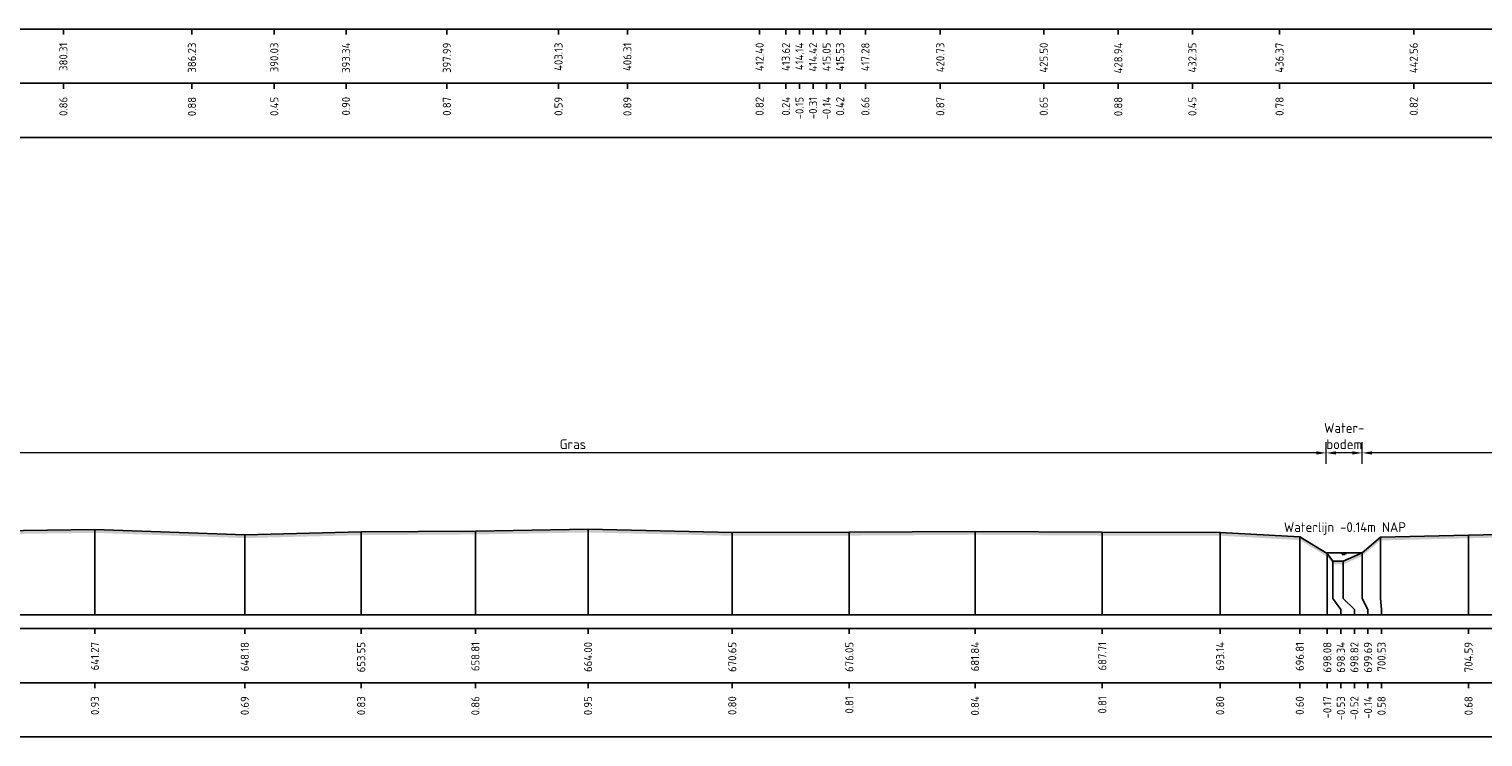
# Model space of a CAD drawing. Header units: metres. Extents: x 128583 to 136452, y 412329 to 415128.
# Tile 71 of 256: x 134264 to 134331, y 414688 to 414720. Entities that reach past the tile are written whole.
import ezdxf
from ezdxf.enums import TextEntityAlignment as Align

# ---------------------------------------------------------------- set-up
doc = ezdxf.new("R2010")
doc.units = ezdxf.units.M
doc.header["$PDMODE"] = 35
doc.header["$PDSIZE"] = 0.075
for name, color, linetype, lineweight in [('X-ME-AL-PROFIEL_HUIDIG MAAIVELD-GD', 8, 'Continuous', 0), ('X-XX-AL-DETAIL1-M', 7, 'Continuous', 18), ('X-XX-AL-NAP-T18', 7, 'Continuous', 18)]:
    doc.layers.add(name, color=color, linetype=linetype, lineweight=lineweight)
for name, color, linetype in [('X-ME-AL-PROFIEL_MAAIVELD-GD', 8, 'Continuous'), ('X-ME-AL-PROFIEL_WATERLIJN-GD', 150, 'Continuous'), ('X-ME-AL-PROFIELRASTER-S', 7, 'Continuous')]:
    doc.layers.add(name, color=color, linetype=linetype)
doc.styles.add('NLCS-ISO-ANNOTATIEF-T18', font='NLCS-ISO.ttf', dxfattribs={"height": 1.8})
doc.styles.add('NLCS-ISO-ANNOTATIVE-T18', font='NLCS-ISO.ttf', dxfattribs={"height": 1.8})
doc.dimstyles.new('NLCS-ANNOTATIEF-T18-PIJL_L2_H0', dxfattribs={"dimtxt": 2.5, "dimasz": 1.8, "dimexe": 2, "dimexo": 2, "dimgap": 0.7, "dimtad": 1, "dimzin": 0, "dimdsep": 46, "dimtxsty": 'NLCS-ISO-ANNOTATIEF-T18', "dimcen": 0, "dimdle": 2, "dimclrd": 256, "dimclre": 256, "dimclrt": 10, "dimaunit": 2, "dimadec": 0, "dimazin": 0, "dimtfac": 1, "dimtdec": 3, "dimtofl": 0, "dimtmove": 0, "dimatfit": 3, "dimfxl": 2, "dimfxlon": 1, "dimtfillclr": 256, "dimtolj": 1, "dimtzin": 0, "dimlwd": -1, "dimlwe": -1, "dimarcsym": 0})

# ---------------------------------------------------------------- blocks, each defined once
blk = doc.blocks.new('SAL-PROFIELRASTER_BALK_EIND1-D')
at = {"color": 0, "linetype": 'ByBlock', "lineweight": -2, "flags": 128}
for points in [[(0, 0), (1, 0)], [(0, -2.5), (1, -2.5)], [(0, -12.5), (1, -12.5)]]:
    blk.add_lwpolyline(points, dxfattribs=at)
blk = doc.blocks.new('SAL-PROFIELRASTER_BALK_EIND2-D')
at = {"color": 0, "linetype": 'ByBlock', "lineweight": -2}
blk.add_line((1, -12.5), (0, -12.5), dxfattribs=at)
blk = doc.blocks.new('SAL-PROFIELRASTER_BALK_DATA-D')
at = {"color": 0, "linetype": 'ByBlock', "lineweight": -2}
blk.add_lwpolyline([(0, -3.5), (0, -2.5)], dxfattribs=at)
at = {"color": 0, "linetype": 'ByBlock', "lineweight": -2, "style": 'NLCS-ISO-ANNOTATIVE-T18'}
blk.add_attdef('GETAL', text='', height=1.5, rotation=90, dxfattribs=at).set_placement((0.75, -5), align=Align.RIGHT)
blk = doc.blocks.new('SAL-PROFIELRASTER_AANHAAL-D')
at = {"color": 9, "linetype": 'ByBlock', "lineweight": -2, "flags": 128}
blk.add_lwpolyline([(0, 1), (0, 0)], dxfattribs=at)
blk = doc.blocks.new('SAL-PROFIELRASTER_AANHAAL_STAGGER-D')
at = {"color": 9, "linetype": 'ByBlock', "lineweight": -2, "flags": 128}
for points in [[(0, 0), (0, -0.25)], [(0, -0.25), (1, -0.75)], [(1, -0.75), (1, -1)]]:
    blk.add_lwpolyline(points, dxfattribs=at)
blk = doc.blocks.new('*D308')
at = {"layer": 'Defpoints', "color": 0, "transparency": 16777216}
for p in [(134323.298, 414700.734), (134323.298, 414696.132), (134324.96, 414696.132)]:
    blk.add_point(p, dxfattribs=at)
at = {"layer": 'X-XX-AL-DETAIL1-M', "transparency": 16777216}
for p, q in [((134323.298, 414700.234), (134323.298, 414701.234)), ((134324.96, 414700.234), (134324.96, 414701.234)), ((134324.51, 414700.734), (134323.748, 414700.734))]:
    blk.add_line(p, q, dxfattribs=at)
for points in [[(134323.748, 414700.809), (134323.748, 414700.659), (134323.298, 414700.734)], [(134324.51, 414700.809), (134324.51, 414700.659), (134324.96, 414700.734)]]:
    blk.add_solid(points, dxfattribs=at)
at = {"layer": 'X-XX-AL-DETAIL1-M', "color": 10, "transparency": 16777216, "insert": (134324.129, 414701.509), "char_height": 0.45, "attachment_point": 5, "style": 'NLCS-ISO-ANNOTATIEF-T18'}
blk.add_mtext('\\A1;Water-\\Pbodem', dxfattribs=at)
blk = doc.blocks.new('*D309')
at = {"layer": 'Defpoints', "color": 0, "transparency": 16777216}
for p in [(134253.848, 414700.734), (134253.848, 414696.007), (134323.298, 414696.132)]:
    blk.add_point(p, dxfattribs=at)
at = {"layer": 'X-XX-AL-DETAIL1-M', "transparency": 16777216}
for p, q in [((134253.848, 414700.234), (134253.848, 414701.234)), ((134323.298, 414700.234), (134323.298, 414701.234)), ((134322.848, 414700.734), (134254.298, 414700.734))]:
    blk.add_line(p, q, dxfattribs=at)
for points in [[(134254.298, 414700.809), (134254.298, 414700.659), (134253.848, 414700.734)], [(134322.848, 414700.809), (134322.848, 414700.659), (134323.298, 414700.734)]]:
    blk.add_solid(points, dxfattribs=at)
at = {"layer": 'X-XX-AL-DETAIL1-M', "color": 10, "transparency": 16777216, "insert": (134288.573, 414701.134), "char_height": 0.45, "attachment_point": 5, "style": 'NLCS-ISO-ANNOTATIEF-T18'}
blk.add_mtext('\\A1;Gras', dxfattribs=at)
blk = doc.blocks.new('*D311')
at = {"layer": 'Defpoints', "color": 0, "transparency": 16777216}
for p in [(134324.96, 414700.734), (134324.96, 414696.132), (134392.963, 414696.059)]:
    blk.add_point(p, dxfattribs=at)
at = {"layer": 'X-XX-AL-DETAIL1-M', "transparency": 16777216}
for p, q in [((134324.96, 414700.234), (134324.96, 414701.234)), ((134392.963, 414700.234), (134392.963, 414701.234)), ((134392.513, 414700.734), (134325.41, 414700.734))]:
    blk.add_line(p, q, dxfattribs=at)
for points in [[(134325.41, 414700.809), (134325.41, 414700.659), (134324.96, 414700.734)], [(134392.513, 414700.809), (134392.513, 414700.659), (134392.963, 414700.734)]]:
    blk.add_solid(points, dxfattribs=at)
at = {"layer": 'X-XX-AL-DETAIL1-M', "color": 10, "transparency": 16777216, "insert": (134358.556, 414701.134), "char_height": 0.45, "attachment_point": 5, "style": 'NLCS-ISO-ANNOTATIEF-T18'}
blk.add_mtext('\\A1;Gras', dxfattribs=at)

msp = doc.modelspace()

# ---------------------------------------------------------------- hatches: boundary and pattern name
at = {"layer": 'X-ME-AL-PROFIEL_HUIDIG MAAIVELD-GD'}
h = msp.add_hatch(dxfattribs=at)
h.set_pattern_fill('AGR-MAAIVELD', color=256, scale=0.1, pattern_type=2)
h.set_pattern_definition([(45, (-1320.6644, -135.9693), (-0.5000001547, 0.5000001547), []), (45, (-1320.73584, -135.89786), (0, 1.0000003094), [0.707107, -0.707107]), (45, (-1320.8073, -135.8264), (0, 1.0000003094), [0.707107, -0.707107]), (45, (-1320.8797, -135.754), (0, 1.0000003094), [0.707107, -0.707107]), (45, (-1320.9501, -135.6836), (0, 1.0000003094), [0.707107, -0.707107]), (45, (-1321.02155, -135.61215), (0, 1.0000003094), [0.707107, -0.707107]), (45, (-1321.093, -135.5407), (0, 1.0000003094), [0.707107, -0.707107]), (315, (-1320.6644, -135.9693), (0.5000001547, 0.5000001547), []), (315, (-1320.593, -135.89786), (1.0000003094, -3e-16), [0.707107, -0.707107]), (315, (-1320.52155, -135.8264), (1.0000003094, -3e-16), [0.707107, -0.707107]), (315, (-1320.4491, -135.754), (1.0000003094, -3e-16), [0.707107, -0.707107]), (315, (-1320.3787, -135.6836), (1.0000003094, -3e-16), [0.707107, -0.707107]), (315, (-1320.3073, -135.61215), (1.0000003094, -3e-16), [0.707107, -0.707107]), (315, (-1320.23584, -135.5407), (1.0000003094, -3e-16), [0.707107, -0.707107])])
h.paths.add_polyline_path([(135130.822, 414699.114), (135130.822, 414698.964), (135129.337, 414698.773), (135127.342, 414698.343), (135124.008, 414697.948), (135120.642, 414697.437), (135117.21, 414697.156), (135116.452, 414696.653), (135115.85, 414696.007), (135115.385, 414695.623), (135114.935, 414695.626), (135114.669, 414695.992), (135113.764, 414696.846), (135110.444, 414697.147), (135106.232, 414697.157), (135102.86, 414697.07), (135097.486, 414697.237), (135092.581, 414697.201), (135087.895, 414697.229), (135082.839, 414697.216), (135078.094, 414697.267), (135073.508, 414697.255), (135067.892, 414697.189), (135063.632, 414697.149), (135058.591, 414697.072), (135053.949, 414697.046), (135049.488, 414697.076), (135045.153, 414697.107), (135040.087, 414697.019), (135035.966, 414696.981), (135031.528, 414697.008), (135026.668, 414697.055), (135022.273, 414697.009), (135018.737, 414696.879), (135014.137, 414696.848), (135010.42, 414696.859), (135005.463, 414697.007), (135000.624, 414697.071), (134995.686, 414697.037), (134990.237, 414697.128), (134985.914, 414696.933), (134980.087, 414697.092), (134974.995, 414697.113), (134970.103, 414697.058), (134965.803, 414697.02), (134960.793, 414697.021), (134956.394, 414696.879), (134951.781, 414696.998), (134947.787, 414696.915), (134942.478, 414697.073), (134937.694, 414697.014), (134931.758, 414696.907), (134927.415, 414696.673), (134920.762, 414696.725), (134916.101, 414696.299), (134912.227, 414695.852), (134909.522, 414695.651), (134907.285, 414695.851), (134903.714, 414696.74), (134898.976, 414696.764), (134894.011, 414696.798), (134888.128, 414696.873), (134883.209, 414696.868), (134877.845, 414696.939), (134873.033, 414696.952), (134867.434, 414697.018), (134863.33, 414696.876), (134857.423, 414696.868), (134851.612, 414696.98), (134845.512, 414696.966), (134840.548, 414696.893), (134834.544, 414696.955), (134829.617, 414696.745), (134824.643, 414696.719), (134821.845, 414696.565), (134821.012, 414696.195), (134820.527, 414695.889), (134820.122, 414695.868), (134819.675, 414696.197), (134818.59, 414696.763), (134814.474, 414696.837), (134809.569, 414696.735), (134804.318, 414696.862), (134799.297, 414696.758), (134793.083, 414696.976), (134787.869, 414696.858), (134781.847, 414696.986), (134775.906, 414697.046), (134769.622, 414697.121), (134764.418, 414697.002), (134758.056, 414697.09), (134751.748, 414697.077), (134746.434, 414696.886), (134740, 414696.965), (134733.579, 414696.943), (134727.397, 414696.911), (134722.137, 414696.875), (134716.064, 414696.834), (134711.742, 414696.728), (134711.028, 414696.478), (134710.537, 414696.138), (134710.038, 414695.943), (134709.689, 414696.129), (134708.301, 414696.692), (134703.844, 414696.754), (134697.839, 414696.854), (134691.55, 414696.924), (134685.512, 414696.961), (134678.909, 414697.011), (134672.548, 414697.086), (134667.542, 414697), (134660.821, 414697.153), (134655.765, 414696.926), (134650.665, 414697.042), (134644.962, 414697.19), (134639.421, 414697.129), (134633.359, 414697.131), (134627.851, 414697.093), (134622.947, 414696.87), (134616.517, 414696.919), (134610.313, 414696.985), (134603.806, 414696.941), (134598.265, 414696.853), (134592.36, 414696.684), (134591.841, 414696.44), (134591.668, 414696.105), (134591.32, 414695.936), (134590.689, 414695.92), (134590.512, 414696.105), (134589.618, 414696.622), (134584.371, 414696.725), (134579.026, 414696.844), (134573.051, 414696.848), (134567.884, 414696.804), (134561.167, 414696.942), (134555.023, 414696.926), (134548.975, 414697.042), (134545.91, 414696.867), (134543.388, 414696.88), (134540.428, 414696.98), (134533.846, 414696.85), (134527.021, 414696.98), (134521.271, 414696.764), (134515.164, 414696.824), (134508.322, 414696.934), (134502.583, 414696.822), (134500.667, 414696.603), (134497.202, 414696.806), (134491.06, 414696.634), (134483.646, 414696.732), (134478.951, 414696.602), (134474.463, 414696.603), (134472.979, 414695.862), (134471.028, 414695.468), (134467.425, 414695.487), (134466.312, 414695.85), (134464.956, 414696.088), (134459.443, 414696.265), (134454.357, 414696.473), (134448.659, 414696.581), (134443.009, 414696.476), (134436.927, 414696.7), (134430.613, 414696.748), (134424.898, 414696.841), (134419.353, 414696.806), (134412.604, 414696.869), (134407.391, 414696.842), (134401.349, 414696.9), (134398.772, 414696.737), (134394.64, 414696.736), (134393.832, 414695.882), (134393.31, 414695.787), (134392.963, 414695.909), (134392.119, 414696.712), (134386.511, 414697.039), (134381.04, 414697.063), (134375.655, 414697.032), (134369.685, 414697.065), (134363.815, 414697.051), (134357.294, 414697.074), (134351.323, 414697.029), (134345.618, 414697.02), (134339.415, 414696.988), (134334.577, 414696.902), (134329.859, 414696.8), (134325.799, 414696.7), (134324.96, 414695.982), (134324.086, 414695.595), (134323.611, 414695.594), (134323.348, 414695.952), (134322.08, 414696.715), (134318.41, 414696.917), (134312.978, 414696.926), (134307.11, 414696.96), (134301.315, 414696.924), (134295.918, 414696.915), (134289.271, 414697.067), (134284.078, 414696.978), (134278.813, 414696.944), (134273.449, 414696.808), (134266.54, 414697.05), (134261.044, 414696.972), (134257.309, 414696.775), (134254.362, 414696.598), (134253.841, 414695.847), (134253.166, 414695.698), (134252.84, 414695.699), (134252.22, 414695.857), (134251.398, 414696.726), (134246.164, 414696.947), (134240.662, 414697.049), (134234.487, 414697.081), (134229.778, 414697.041), (134224.839, 414696.973), (134218.869, 414696.905), (134212.549, 414696.988), (134205.927, 414697.052), (134200.858, 414696.919), (134194.999, 414697.003), (134190.115, 414696.921), (134185.268, 414696.818), (134182.632, 414696.746), (134181.445, 414696.105), (134181.237, 414695.878), (134180.652, 414696.093), (134179.916, 414696.563), (134178.664, 414696.903), (134174.404, 414696.843), (134169.472, 414696.766), (134161.799, 414696.952), (134156.946, 414696.983), (134152.995, 414696.854), (134151.599, 414696.422), (134150.797, 414696.301), (134148.005, 414696.918), (134142.758, 414696.973), (134136.736, 414696.773), (134132.259, 414696.724), (134127.56, 414696.977), (134122.262, 414696.971), (134115.346, 414696.928), (134114.001, 414696.635), (134112.898, 414696.055), (134112.534, 414695.827), (134112.235, 414696.042), (134111.41, 414696.546), (134110.355, 414696.857), (134106.194, 414696.945), (134102.704, 414696.783), (134098.992, 414697.001), (134094.425, 414696.968), (134091.125, 414696.487), (134088.665, 414696.797), (134083.376, 414697.001), (134078.416, 414696.97), (134074.911, 414696.778), (134071.542, 414696.953), (134067.822, 414696.937), (134061.638, 414696.895), (134057.619, 414696.566), (134054.203, 414696.995), (134050.766, 414696.77), (134045.998, 414696.987), (134042.547, 414696.775), (134040.795, 414696.534), (134040.32, 414695.979), (134039.683, 414695.812), (134039.41, 414695.974), (134038.882, 414696.356), (134037.669, 414696.943), (134031.576, 414697.006), (134028.4, 414696.711), (134023.254, 414696.985), (134018.607, 414697.016), (134015.298, 414696.567), (134011.502, 414696.997), (134005.577, 414696.978), (134002.345, 414696.816), (133998.852, 414697), (133991.58, 414697.038), (133988.516, 414696.577), (133984.934, 414696.993), (133979.604, 414696.926), (133973.464, 414697.074), (133968.058, 414696.89), (133966.757, 414696.414), (133966.211, 414695.838), (133965.722, 414695.644), (133965.32, 414695.643), (133965.067, 414695.832), (133964.345, 414696.519), (133963.273, 414696.943), (133959.009, 414697.042), (133955.328, 414696.963), (133949.652, 414697.047), (133944.843, 414696.8), (133938.604, 414697.024), (133931.768, 414697.041), (133927.916, 414696.528), (133924.312, 414697.011), (133921.325, 414696.932), (133917.266, 414697.045), (133915.056, 414696.904), (133912.34, 414697.036), (133905.335, 414696.992), (133901.702, 414696.611), (133898.602, 414696.962), (133893.633, 414697.077), (133889.237, 414697.034), (133884.744, 414697.097), (133878.913, 414697.07), (133876.372, 414696.811), (133875.071, 414695.854), (133874.702, 414695.611), (133874.388, 414695.606), (133874.145, 414695.858), (133873.033, 414696.739), (133869.604, 414696.876), (133865.181, 414696.936), (133860.122, 414696.871), (133853.529, 414697.023), (133848.596, 414696.953), (133843.327, 414696.847), (133837.239, 414696.903), (133831.959, 414696.664), (133831.425, 414696.38), (133831.21, 414696.386), (133830.567, 414696.751), (133826.033, 414696.912), (133821.742, 414696.961), (133816.297, 414696.941), (133810.504, 414696.914), (133804.661, 414696.904), (133799.466, 414696.866), (133794.492, 414696.778), (133792.957, 414696.619), (133792.157, 414695.854), (133791.908, 414695.572), (133791.446, 414695.562), (133791.309, 414695.841), (133790.061, 414696.583), (133784.831, 414697.015), (133779.377, 414697.024), (133774.918, 414696.851), (133769.335, 414696.917), (133765.603, 414696.796), (133765.12, 414696.447), (133764.729, 414696.284), (133764.522, 414696.304), (133764.17, 414696.46), (133763.49, 414696.777), (133756.814, 414696.893), (133751.49, 414696.974), (133746.124, 414696.971), (133742.331, 414696.779), (133739.001, 414696.603), (133738.641, 414696.37), (133737.706, 414696.667), (133733.027, 414696.883), (133726.155, 414696.942), (133721.455, 414696.92), (133714.875, 414696.673), (133714.242, 414695.872), (133713.481, 414695.617), (133712.877, 414695.622), (133712.483, 414695.85), (133711.169, 414696.663), (133711.026, 414696.666), (133705.757, 414696.852), (133699.866, 414696.938), (133694.164, 414696.919), (133688.262, 414696.748), (133681.414, 414696.93), (133675.592, 414696.901), (133670.714, 414696.783), (133665.323, 414696.841), (133659.551, 414696.816), (133653.701, 414696.882), (133647.901, 414696.914), (133642.25, 414696.903), (133636.643, 414696.977), (133630.617, 414696.947), (133625.267, 414697.094), (133625.267, 414697.244), (133630.617, 414697.097), (133636.643, 414697.127), (133642.25, 414697.053), (133647.901, 414697.064), (133653.701, 414697.032), (133659.551, 414696.966), (133665.323, 414696.991), (133670.714, 414696.933), (133675.592, 414697.051), (133681.414, 414697.08), (133688.262, 414696.898), (133694.164, 414697.069), (133699.866, 414697.088), (133705.757, 414697.002), (133711.026, 414696.816), (133711.169, 414696.813), (133712.483, 414696), (133712.877, 414695.772), (133713.481, 414695.767), (133714.242, 414696.022), (133714.875, 414696.823), (133721.455, 414697.07), (133726.155, 414697.092), (133733.027, 414697.033), (133737.706, 414696.817), (133738.641, 414696.52), (133739.001, 414696.753), (133742.331, 414696.929), (133746.124, 414697.121), (133751.49, 414697.124), (133756.814, 414697.043), (133763.49, 414696.927), (133764.17, 414696.61), (133764.522, 414696.454), (133764.729, 414696.434), (133765.12, 414696.597), (133765.603, 414696.946), (133769.335, 414697.067), (133774.918, 414697.001), (133779.377, 414697.174), (133784.831, 414697.165), (133790.061, 414696.733), (133791.309, 414695.991), (133791.446, 414695.712), (133791.908, 414695.722), (133792.157, 414696.004), (133792.957, 414696.769), (133794.492, 414696.928), (133799.466, 414697.016), (133804.661, 414697.054), (133810.504, 414697.064), (133816.297, 414697.091), (133821.742, 414697.111), (133826.033, 414697.062), (133830.567, 414696.901), (133831.21, 414696.536), (133831.425, 414696.53), (133831.959, 414696.814), (133837.239, 414697.053), (133843.327, 414696.997), (133848.596, 414697.103), (133853.529, 414697.173), (133860.122, 414697.021), (133865.181, 414697.086), (133869.604, 414697.026), (133873.033, 414696.889), (133874.145, 414696.008), (133874.388, 414695.756), (133874.702, 414695.761), (133875.071, 414696.004), (133876.372, 414696.961), (133878.913, 414697.22), (133884.744, 414697.247), (133889.237, 414697.184), (133893.633, 414697.227), (133898.602, 414697.112), (133901.702, 414696.761), (133905.335, 414697.142), (133912.34, 414697.186), (133915.056, 414697.054), (133917.266, 414697.195), (133921.325, 414697.082), (133924.312, 414697.161), (133927.916, 414696.678), (133931.768, 414697.191), (133938.604, 414697.174), (133944.843, 414696.95), (133949.652, 414697.197), (133955.328, 414697.113), (133959.009, 414697.192), (133963.273, 414697.093), (133964.345, 414696.669), (133965.067, 414695.982), (133965.32, 414695.793), (133965.722, 414695.794), (133966.211, 414695.988), (133966.757, 414696.564), (133968.058, 414697.04), (133973.464, 414697.224), (133979.604, 414697.076), (133984.934, 414697.143), (133988.516, 414696.727), (133991.58, 414697.188), (133998.852, 414697.15), (134002.345, 414696.966), (134005.577, 414697.128), (134011.502, 414697.147), (134015.298, 414696.717), (134018.607, 414697.166), (134023.254, 414697.135), (134028.4, 414696.861), (134031.576, 414697.156), (134037.669, 414697.093), (134038.882, 414696.506), (134039.41, 414696.124), (134039.683, 414695.962), (134040.32, 414696.129), (134040.795, 414696.684), (134042.547, 414696.925), (134045.998, 414697.137), (134050.766, 414696.92), (134054.203, 414697.145), (134057.619, 414696.716), (134061.638, 414697.045), (134067.822, 414697.087), (134071.542, 414697.103), (134074.911, 414696.928), (134078.416, 414697.12), (134083.376, 414697.151), (134088.665, 414696.947), (134091.125, 414696.637), (134094.425, 414697.118), (134098.992, 414697.151), (134102.704, 414696.933), (134106.194, 414697.095), (134110.355, 414697.007), (134111.41, 414696.696), (134112.235, 414696.192), (134112.534, 414695.977), (134112.898, 414696.205), (134114.001, 414696.785), (134115.346, 414697.078), (134122.262, 414697.121), (134127.56, 414697.127), (134132.259, 414696.874), (134136.736, 414696.923), (134142.758, 414697.123), (134148.005, 414697.068), (134150.797, 414696.451), (134151.599, 414696.572), (134152.995, 414697.004), (134156.946, 414697.133), (134161.799, 414697.102), (134169.472, 414696.916), (134174.404, 414696.993), (134178.664, 414697.053), (134179.916, 414696.713), (134180.652, 414696.243), (134181.237, 414696.028), (134181.445, 414696.255), (134182.632, 414696.896), (134185.268, 414696.968), (134190.115, 414697.071), (134194.999, 414697.153), (134200.858, 414697.069), (134205.927, 414697.202), (134212.549, 414697.138), (134218.869, 414697.055), (134224.839, 414697.123), (134229.778, 414697.191), (134234.487, 414697.231), (134240.662, 414697.199), (134246.164, 414697.097), (134251.398, 414696.876), (134252.22, 414696.007), (134252.84, 414695.849), (134253.166, 414695.848), (134253.841, 414695.997), (134254.362, 414696.748), (134257.309, 414696.925), (134261.044, 414697.122), (134266.54, 414697.2), (134273.449, 414696.958), (134278.813, 414697.094), (134284.078, 414697.128), (134289.271, 414697.217), (134295.918, 414697.065), (134301.315, 414697.074), (134307.11, 414697.11), (134312.978, 414697.076), (134318.41, 414697.067), (134322.08, 414696.865), (134323.348, 414696.102), (134323.611, 414695.744), (134324.086, 414695.745), (134324.96, 414696.132), (134325.799, 414696.85), (134329.859, 414696.95), (134334.577, 414697.052), (134339.415, 414697.138), (134345.618, 414697.17), (134351.323, 414697.179), (134357.294, 414697.224), (134363.815, 414697.201), (134369.685, 414697.215), (134375.655, 414697.182), (134381.04, 414697.213), (134386.511, 414697.189), (134392.119, 414696.862), (134392.963, 414696.059), (134393.31, 414695.937), (134393.832, 414696.032), (134394.64, 414696.886), (134398.772, 414696.887), (134401.349, 414697.05), (134407.391, 414696.992), (134412.604, 414697.019), (134419.353, 414696.956), (134424.898, 414696.991), (134430.613, 414696.898), (134436.927, 414696.85), (134443.009, 414696.626), (134448.659, 414696.731), (134454.357, 414696.623), (134459.443, 414696.415), (134464.956, 414696.238), (134466.312, 414696), (134467.425, 414695.637), (134471.028, 414695.618), (134472.979, 414696.012), (134474.463, 414696.753), (134478.951, 414696.752), (134483.646, 414696.882), (134491.06, 414696.784), (134497.202, 414696.956), (134500.667, 414696.753), (134502.583, 414696.972), (134508.322, 414697.084), (134515.164, 414696.974), (134521.271, 414696.914), (134527.021, 414697.13), (134533.846, 414697), (134540.428, 414697.13), (134543.388, 414697.03), (134545.91, 414697.017), (134548.975, 414697.192), (134555.023, 414697.076), (134561.167, 414697.092), (134567.884, 414696.954), (134573.051, 414696.998), (134579.026, 414696.994), (134584.371, 414696.875), (134589.618, 414696.772), (134590.512, 414696.255), (134590.689, 414696.07), (134591.32, 414696.086), (134591.668, 414696.255), (134591.841, 414696.59), (134592.36, 414696.834), (134598.265, 414697.003), (134603.806, 414697.091), (134610.313, 414697.135), (134616.517, 414697.069), (134622.947, 414697.02), (134627.851, 414697.243), (134633.359, 414697.281), (134639.421, 414697.279), (134644.962, 414697.34), (134650.665, 414697.192), (134655.765, 414697.076), (134660.821, 414697.303), (134667.542, 414697.15), (134672.548, 414697.236), (134678.909, 414697.161), (134685.512, 414697.111), (134691.55, 414697.074), (134697.839, 414697.004), (134703.844, 414696.904), (134708.301, 414696.842), (134709.689, 414696.279), (134710.038, 414696.093), (134710.537, 414696.288), (134711.028, 414696.628), (134711.742, 414696.878), (134716.064, 414696.984), (134722.137, 414697.025), (134727.397, 414697.061), (134733.579, 414697.093), (134740, 414697.115), (134746.434, 414697.036), (134751.748, 414697.227), (134758.056, 414697.24), (134764.418, 414697.152), (134769.622, 414697.271), (134775.906, 414697.196), (134781.847, 414697.136), (134787.869, 414697.008), (134793.083, 414697.126), (134799.297, 414696.908), (134804.318, 414697.012), (134809.569, 414696.885), (134814.474, 414696.987), (134818.59, 414696.913), (134819.675, 414696.347), (134820.122, 414696.018), (134820.527, 414696.039), (134821.012, 414696.345), (134821.845, 414696.715), (134824.643, 414696.869), (134829.617, 414696.895), (134834.544, 414697.105), (134840.548, 414697.043), (134845.512, 414697.116), (134851.612, 414697.13), (134857.423, 414697.018), (134863.33, 414697.026), (134867.434, 414697.168), (134873.033, 414697.102), (134877.845, 414697.089), (134883.209, 414697.018), (134888.128, 414697.023), (134894.011, 414696.948), (134898.976, 414696.914), (134903.714, 414696.89), (134907.285, 414696.001), (134909.522, 414695.801), (134912.227, 414696.002), (134916.101, 414696.449), (134920.762, 414696.875), (134927.415, 414696.823), (134931.758, 414697.057), (134937.694, 414697.164), (134942.478, 414697.223), (134947.787, 414697.065), (134951.781, 414697.148), (134956.394, 414697.029), (134960.793, 414697.171), (134965.803, 414697.17), (134970.103, 414697.208), (134974.995, 414697.263), (134980.087, 414697.242), (134985.914, 414697.083), (134990.237, 414697.278), (134995.686, 414697.187), (135000.624, 414697.221), (135005.463, 414697.157), (135010.42, 414697.009), (135014.137, 414696.998), (135018.737, 414697.029), (135022.273, 414697.159), (135026.668, 414697.205), (135031.528, 414697.158), (135035.966, 414697.131), (135040.087, 414697.169), (135045.153, 414697.257), (135049.488, 414697.226), (135053.949, 414697.196), (135058.591, 414697.222), (135063.632, 414697.299), (135067.892, 414697.339), (135073.508, 414697.405), (135078.094, 414697.417), (135082.839, 414697.366), (135087.895, 414697.379), (135092.581, 414697.351), (135097.486, 414697.387), (135102.86, 414697.22), (135106.232, 414697.307), (135110.444, 414697.297), (135113.764, 414696.996), (135114.669, 414696.142), (135114.935, 414695.776), (135115.385, 414695.773), (135115.85, 414696.157), (135116.452, 414696.803), (135117.21, 414697.306), (135120.642, 414697.587), (135124.008, 414698.098), (135127.342, 414698.493), (135129.337, 414698.923)])

# ---------------------------------------------------------------- linework, layer by layer
at = {"layer": 'X-ME-AL-PROFIEL_MAAIVELD-GD'}
msp.add_lwpolyline([(134261.044, 414697.122), (134266.54, 414697.2), (134273.449, 414696.958), (134278.813, 414697.094), (134284.078, 414697.128), (134289.271, 414697.217), (134295.918, 414697.065), (134301.315, 414697.074), (134307.11, 414697.11), (134312.978, 414697.076), (134318.41, 414697.067), (134322.08, 414696.865), (134323.348, 414696.102), (134323.611, 414695.744), (134324.086, 414695.745), (134324.96, 414696.132), (134325.799, 414696.85), (134329.859, 414696.95), (134334.577, 414697.052)], dxfattribs=at)
at = {"layer": 'X-ME-AL-PROFIEL_WATERLIJN-GD'}
for points in [[(134324.96, 414696.132), (134323.298, 414696.132)], [(134323.985, 414696.09), (134324.235, 414696.09)], [(134324.041, 414696.053), (134324.166, 414696.053)]]:
    msp.add_lwpolyline(points, dxfattribs=at)

# ---------------------------------------------------------------- block references
at = {"layer": 'X-ME-AL-PROFIELRASTER-S', "xscale": 1506.179758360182, "yscale": 0.25, "zscale": 1506.179758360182}
for name, p in [('SAL-PROFIELRASTER_BALK_EIND1-D', (133884.777, 414720.894)), ('SAL-PROFIELRASTER_BALK_EIND2-D', (133884.777, 414718.394)), ('SAL-PROFIELRASTER_BALK_EIND1-D', (133625.267, 414693.269)), ('SAL-PROFIELRASTER_BALK_EIND2-D', (133625.267, 414690.769))]:
    msp.add_blockref(name, p, dxfattribs=at)
at = {"layer": 'X-ME-AL-PROFIELRASTER-S', "xscale": 0.25, "yscale": 0.25, "zscale": 0.25}
for p, values in [((134265.087, 414720.894), {'GETAL': '380.31'}), ((134265.087, 414720.894), {'GETAL': '380.31'}), ((134271.011, 414720.894), {'GETAL': '386.23'}), ((134271.011, 414720.894), {'GETAL': '386.23'}), ((134274.807, 414720.894), {'GETAL': '390.03'}), ((134274.807, 414720.894), {'GETAL': '390.03'}), ((134278.116, 414720.894), {'GETAL': '393.34'}), ((134278.116, 414720.894), {'GETAL': '393.34'}), ((134282.763, 414720.894), {'GETAL': '397.99'}), ((134282.763, 414720.894), {'GETAL': '397.99'}), ((134287.909, 414720.894), {'GETAL': '403.13'}), ((134287.909, 414720.894), {'GETAL': '403.13'}), ((134291.085, 414720.894), {'GETAL': '406.31'}), ((134291.085, 414720.894), {'GETAL': '406.31'}), ((134297.179, 414720.894), {'GETAL': '412.40'}), ((134297.179, 414720.894), {'GETAL': '412.40'}), ((134298.392, 414720.894), {'GETAL': '413.62'}), ((134298.392, 414720.894), {'GETAL': '413.62'}), ((134299.017, 414720.894), {'GETAL': '414.14'}), ((134299.017, 414720.894), {'GETAL': '414.14'}), ((134299.642, 414720.894), {'GETAL': '414.42'}), ((134300.267, 414720.894), {'GETAL': '415.05'}), ((134300.267, 414720.894), {'GETAL': '415.05'}), ((134300.892, 414720.894), {'GETAL': '415.53'}), ((134300.892, 414720.894), {'GETAL': '415.53'}), ((134302.056, 414720.894), {'GETAL': '417.28'}), ((134302.056, 414720.894), {'GETAL': '417.28'}), ((134305.508, 414720.894), {'GETAL': '420.73'}), ((134305.508, 414720.894), {'GETAL': '420.73'}), ((134310.276, 414720.894), {'GETAL': '425.50'}), ((134310.276, 414720.894), {'GETAL': '425.50'}), ((134313.712, 414720.894), {'GETAL': '428.94'}), ((134313.712, 414720.894), {'GETAL': '428.94'}), ((134317.129, 414720.894), {'GETAL': '432.35'}), ((134317.129, 414720.894), {'GETAL': '432.35'}), ((134321.147, 414720.894), {'GETAL': '436.37'}), ((134321.147, 414720.894), {'GETAL': '436.37'}), ((134327.332, 414720.894), {'GETAL': '442.56'}), ((134327.332, 414720.894), {'GETAL': '442.56'}), ((134265.087, 414718.394), {'GETAL': '0.86'}), ((134271.011, 414718.394), {'GETAL': '0.88'}), ((134274.807, 414718.394), {'GETAL': '0.45'}), ((134278.116, 414718.394), {'GETAL': '0.90'}), ((134282.763, 414718.394), {'GETAL': '0.87'}), ((134287.909, 414718.394), {'GETAL': '0.59'}), ((134291.085, 414718.394), {'GETAL': '0.89'}), ((134297.179, 414718.394), {'GETAL': '0.82'}), ((134298.392, 414718.394), {'GETAL': '0.24'}), ((134299.017, 414718.394), {'GETAL': '-0.15'}), ((134299.642, 414718.394), {'GETAL': '-0.31'}), ((134300.267, 414718.394), {'GETAL': '-0.14'}), ((134300.892, 414718.394), {'GETAL': '0.42'}), ((134302.056, 414718.394), {'GETAL': '0.66'}), ((134305.508, 414718.394), {'GETAL': '0.87'}), ((134310.276, 414718.394), {'GETAL': '0.65'}), ((134313.712, 414718.394), {'GETAL': '0.88'}), ((134317.129, 414718.394), {'GETAL': '0.45'}), ((134321.147, 414718.394), {'GETAL': '0.78'}), ((134327.332, 414718.394), {'GETAL': '0.82'}), ((134266.54, 414693.269), {'GETAL': '641.27'}), ((134266.54, 414693.269), {'GETAL': '641.27'}), ((134273.449, 414693.269), {'GETAL': '648.18'}), ((134273.449, 414693.269), {'GETAL': '648.18'}), ((134278.813, 414693.269), {'GETAL': '653.55'}), ((134278.813, 414693.269), {'GETAL': '653.55'}), ((134284.078, 414693.269), {'GETAL': '658.81'}), ((134284.078, 414693.269), {'GETAL': '658.81'}), ((134289.271, 414693.269), {'GETAL': '664.00'}), ((134289.271, 414693.269), {'GETAL': '664.00'}), ((134295.918, 414693.269), {'GETAL': '670.65'}), ((134295.918, 414693.269), {'GETAL': '670.65'}), ((134301.315, 414693.269), {'GETAL': '676.05'}), ((134301.315, 414693.269), {'GETAL': '676.05'}), ((134307.11, 414693.269), {'GETAL': '681.84'}), ((134307.11, 414693.269), {'GETAL': '681.84'}), ((134312.978, 414693.269), {'GETAL': '687.71'}), ((134312.978, 414693.269), {'GETAL': '687.71'}), ((134318.41, 414693.269), {'GETAL': '693.14'}), ((134318.41, 414693.269), {'GETAL': '693.14'}), ((134322.08, 414693.269), {'GETAL': '696.81'}), ((134322.08, 414693.269), {'GETAL': '696.81'}), ((134323.348, 414693.269), {'GETAL': '698.08'}), ((134323.348, 414693.269), {'GETAL': '698.08'}), ((134323.973, 414693.269), {'GETAL': '698.34'}), ((134324.598, 414693.269), {'GETAL': '698.82'}), ((134325.223, 414693.269), {'GETAL': '699.69'}), ((134325.223, 414693.269), {'GETAL': '699.69'}), ((134325.848, 414693.269), {'GETAL': '700.53'}), ((134325.848, 414693.269), {'GETAL': '700.53'}), ((134329.859, 414693.269), {'GETAL': '704.59'}), ((134329.859, 414693.269), {'GETAL': '704.59'}), ((134266.54, 414690.769), {'GETAL': '0.93'}), ((134273.449, 414690.769), {'GETAL': '0.69'}), ((134278.813, 414690.769), {'GETAL': '0.83'}), ((134284.078, 414690.769), {'GETAL': '0.86'}), ((134289.271, 414690.769), {'GETAL': '0.95'}), ((134295.918, 414690.769), {'GETAL': '0.80'}), ((134301.315, 414690.769), {'GETAL': '0.81'}), ((134307.11, 414690.769), {'GETAL': '0.84'}), ((134312.978, 414690.769), {'GETAL': '0.81'}), ((134318.41, 414690.769), {'GETAL': '0.80'}), ((134322.08, 414690.769), {'GETAL': '0.60'}), ((134323.348, 414690.769), {'GETAL': '-0.17'}), ((134323.973, 414690.769), {'GETAL': '-0.53'}), ((134324.598, 414690.769), {'GETAL': '-0.52'}), ((134325.223, 414690.769), {'GETAL': '-0.14'}), ((134325.848, 414690.769), {'GETAL': '0.58'}), ((134329.859, 414690.769), {'GETAL': '0.68'})]:
    msp.add_blockref('SAL-PROFIELRASTER_BALK_DATA-D', p, dxfattribs=at).add_auto_attribs(values)
at = {"layer": 'X-ME-AL-PROFIELRASTER-S'}
for p, yscale in [((134266.54, 414693.269), 3.931), ((134266.54, 414693.269), 3.931), ((134278.813, 414693.269), 3.825), ((134278.813, 414693.269), 3.825), ((134284.078, 414693.269), 3.859), ((134284.078, 414693.269), 3.859), ((134289.271, 414693.269), 3.948), ((134289.271, 414693.269), 3.948), ((134295.918, 414693.269), 3.796), ((134295.918, 414693.269), 3.796), ((134301.315, 414693.269), 3.805), ((134301.315, 414693.269), 3.805), ((134307.11, 414693.269), 3.841), ((134307.11, 414693.269), 3.841), ((134312.978, 414693.269), 3.807), ((134312.978, 414693.269), 3.807), ((134318.41, 414693.269), 3.798), ((134318.41, 414693.269), 3.798), ((134273.449, 414693.269), 3.689), ((134273.449, 414693.269), 3.689), ((134322.08, 414693.269), 3.596), ((134322.08, 414693.269), 3.596), ((134325.799, 414694.269), 2.581), ((134325.799, 414694.269), 2.581), ((134329.859, 414693.269), 3.681), ((134329.859, 414693.269), 3.681), ((134323.348, 414693.269), 2.833), ((134323.348, 414693.269), 2.833), ((134323.611, 414694.269), 1.475), ((134324.086, 414694.269), 1.476), ((134324.96, 414694.269), 1.863), ((134324.96, 414694.269), 1.863)]:
    msp.add_blockref('SAL-PROFIELRASTER_AANHAAL-D', p, dxfattribs=dict(at, yscale=yscale))
for p, xscale, zscale in [((134323.611, 414694.269), 0.3614470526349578, 0.3614470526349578), ((134324.086, 414694.269), 0.511895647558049, 0.511895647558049), ((134324.96, 414694.269), 0.2624539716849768, 0.2624539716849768), ((134324.96, 414694.269), 0.2624539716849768, 0.2624539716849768), ((134325.799, 414694.269), 0.049230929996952, 0.049230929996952), ((134325.799, 414694.269), 0.049230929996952, 0.049230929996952)]:
    msp.add_blockref('SAL-PROFIELRASTER_AANHAAL_STAGGER-D', p, dxfattribs=dict(at, xscale=xscale, zscale=zscale))

# ---------------------------------------------------------------- texts
at = {"layer": 'X-XX-AL-NAP-T18', "color": 10, "insert": (134321.346, 414696.953), "char_height": 0.45, "width": 15.43377, "attachment_point": 7, "style": 'NLCS-ISO-ANNOTATIEF-T18'}
msp.add_mtext('Waterlijn -0.14m NAP', dxfattribs=at)

# ---------------------------------------------------------------- dimensions: what is measured, and where the dimension line sits
at = {"layer": 'X-XX-AL-DETAIL1-M'}
for base, p1, p2, text, picture, middle in [((134323.298, 414700.734), (134324.96, 414696.132), (134323.298, 414696.132), 'Water-\\Pbodem', '*D308', (134324.129, 414700.734)), ((134253.848, 414700.734), (134323.298, 414696.132), (134253.848, 414696.007), 'Gras', '*D309', (134288.573, 414700.734)), ((134324.96, 414700.734), (134392.963, 414696.059), (134324.96, 414696.132), 'Gras', '*D311', (134358.556, 414700.734))]:
    dim = msp.add_linear_dim(base=base, p1=p1, p2=p2, text=text, dimstyle='NLCS-ANNOTATIEF-T18-PIJL_L2_H0', dxfattribs=at)
    dim.commit()
    dim.dimension.update_dxf_attribs({"geometry": picture, "text_midpoint": middle, "dimtype": 160})

doc.saveas('drawing.dxf')
